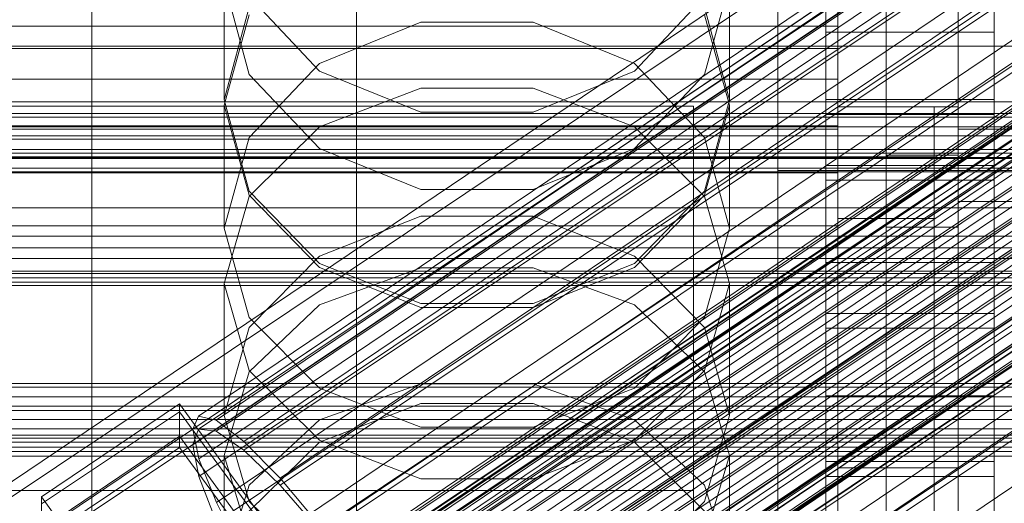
# Model space of a CAD drawing. Header units: millimetres. Extents: x -4738 to 65662, y -68080 to 6847.
# Tile 240 of 256: x 132 to 214, y -34521 to -34481. Entities that reach past the tile are written whole.
import ezdxf

# ---------------------------------------------------------------- set-up
doc = ezdxf.new("R2010")
doc.units = ezdxf.units.MM
for name, color, linetype, lineweight in [('COTAS_O', 1, 'Continuous', 0), ('COTAS_P', 1, 'Continuous', 0), ('frontal_briquetadora', 7, 'Continuous', 0), ('frontal_C01', 7, 'Continuous', 0), ('frontal_C02', 7, 'Continuous', 0), ('frontal_C03', 7, 'Continuous', 0), ('frontal_C04', 7, 'Continuous', 0), ('frontal_mezcladora', 7, 'Continuous', 0), ('frontal_secador', 7, 'Continuous', 0), ('frontal_tolva', 7, 'Continuous', 0)]:
    doc.layers.add(name, color=color, linetype=linetype, lineweight=lineweight)
doc.dimstyles.new('R19_100', dxfattribs={"dimtxt": 250, "dimasz": 150, "dimexe": 150, "dimexo": 80, "dimgap": 100, "dimtad": 1, "dimtih": 1, "dimtoh": 1, "dimdsep": 46, "dimcen": 0.09, "dimadec": 0, "dimazin": 0, "dimtfac": 1, "dimtdec": 4, "dimtofl": 0, "dimtmove": 0, "dimatfit": 3, "dimfxl": 1, "dimtolj": 1, "dimtzin": 0, "dimarcsym": 0})

# ---------------------------------------------------------------- blocks, each defined once
blk = doc.blocks.new('DIM_R30_49')
at = {"layer": 'COTAS_P'}
for p, q in [((-150, -32300), (550, -32300)), ((550, -32300), (505, -32450)), ((550, -34900), (550, -32300)), ((550, -32300), (595, -32450)), ((550, -34900), (505, -34750)), ((550, -34900), (595, -34750)), ((-150, -34900), (550, -34900))]:
    blk.add_line(p, q, dxfattribs=at)
blk.add_text('2600 P', height=250, rotation=90, dxfattribs=at).set_placement((450, -33600))
blk = doc.blocks.new('DIM_R30_52')
at = {"layer": 'COTAS_O'}
for p, q in [((-650, -34200), (-500, -34155)), ((650, -34200), (500, -34155)), ((-650, -34900), (-650, -34200)), ((-650, -34200), (650, -34200)), ((-650, -34200), (-500, -34245)), ((650, -34200), (500, -34245)), ((650, -34900), (650, -34200))]:
    blk.add_line(p, q, dxfattribs=at)
blk.add_text('1300 O', height=250, dxfattribs=at).set_placement((0, -34100))
blk = doc.blocks.new('DIM_R30_57')
at = {"layer": 'COTAS_P'}
for p, q in [((-305, -34680), (395, -34680)), ((395, -34680), (350, -34830)), ((395, -36000), (395, -34680)), ((395, -34680), (440, -34830)), ((395, -36000), (350, -35850)), ((395, -36000), (440, -35850)), ((-305, -36000), (395, -36000))]:
    blk.add_line(p, q, dxfattribs=at)
blk.add_text('1320 P', height=250, rotation=90, dxfattribs=at).set_placement((295, -35340))

msp = doc.modelspace()

# ---------------------------------------------------------------- linework, layer by layer
at = {"layer": 'frontal_briquetadora'}
for p, q in [((210, -34680), (210, -33820)), ((210, -34060), (210, -34490)), ((210, -34496), (210, -34060)), ((210, -34680), (210, -34260)), ((210, -34496), (210, -34260)), ((210, -34680), (210, -34305)), ((210, -34305), (210, -34496)), ((200, -34439.62), (200, -34483.291)), ((200, -34448.619), (200, -34492.29)), ((204, -34492.29), (204, -34448.619)), ((200, -34483.291), (200, -34451.11)), ((200, -34674), (200, -34454.149)), ((200, -34454.149), (200, -34492.29)), ((204, -34454.149), (204, -34674)), ((204, -34492.29), (204, -34454.149)), ((200, -34457.538), (200, -34489.719)), ((200, -34489.719), (200, -34461.368)), ((200, -34463.94), (200, -34492.29)), ((200, -34481.433), (200, -34464.401)), ((200, -34464.816), (200, -34481.959)), ((200, -34465.36), (200, -34482.486)), ((200, -34483.013), (200, -34465.903)), ((200, -34468.481), (200, -34485.849)), ((210, -34471), (210, -34680)), ((210, -34471), (210, -34496)), ((200, -34489.991), (200, -34472.77)), ((200, -34493.614), (200, -34476.582)), ((149, -34477.803), (149, -34487.557)), ((149, -34477.803), (151.08, -34485.461)), ((188.92, -34485.461), (191, -34477.803)), ((191, -34477.803), (191, -34487.557)), ((200, -34698), (200, -34478.149)), ((200, -34483.291), (200, -34478.149)), ((156.906, -34485.172), (151.08, -34478.964)), ((188.92, -34478.964), (183.094, -34485.172)), ((149, -34487.557), (151.08, -34479.841)), ((188.92, -34479.841), (191, -34487.557)), ((149, -34487.986), (151.08, -34480.494)), ((188.92, -34480.494), (191, -34487.986)), ((200, -34480.662), (200, -34498.03)), ((-160, -34481.433), (200, -34481.433)), ((165.326, -34481.091), (156.906, -34484.534)), ((174.674, -34481.091), (165.326, -34481.091)), ((183.094, -34484.534), (174.674, -34481.091)), ((200, -34498.801), (200, -34481.433)), ((200, -34481.959), (200, -34498.57)), ((200, -34482.486), (200, -34499.08)), ((-160, -34483.291), (200, -34483.291)), ((200, -34499.589), (200, -34483.013)), ((200, -34483.291), (200, -34703.142)), ((200, -34691.652), (200, -34483.291)), ((200, -34489.719), (200, -34483.291)), ((156.906, -34484.534), (151.08, -34490.676)), ((188.92, -34490.676), (183.094, -34484.534)), ((151.08, -34485.461), (156.907, -34491.602)), ((165.326, -34488.588), (156.906, -34485.172)), ((183.094, -34485.172), (174.674, -34488.588)), ((183.093, -34491.602), (188.92, -34485.461)), ((-160, -34485.849), (200, -34485.849)), ((200, -34485.849), (200, -34502.881)), ((156.907, -34489.803), (165.327, -34486.586)), ((165.327, -34486.586), (174.673, -34486.586)), ((174.673, -34486.586), (183.093, -34489.803)), ((151.08, -34495.158), (149, -34487.557)), ((149, -34487.986), (149, -34498.23)), ((151.08, -34495.478), (149, -34487.986)), ((191, -34487.557), (188.92, -34495.158)), ((191, -34487.986), (188.92, -34495.478)), ((191, -34487.986), (191, -34498.23)), ((200, -34488.149), (208, -34488.149)), ((200, -34518.149), (200, -34488.149)), ((208, -34488.149), (210, -34488.149)), ((208, -34518.149), (208, -34488.149)), ((210, -34518.149), (210, -34488.149)), ((174.674, -34488.588), (165.326, -34488.588)), ((-160, -34489.719), (200, -34489.719)), ((151.08, -34495.6), (156.907, -34489.803)), ((183.093, -34489.803), (188.92, -34495.6)), ((200, -34489.719), (200, -34698.08)), ((200, -34692.717), (200, -34489.719)), ((200, -34492.29), (200, -34489.719)), ((-160, -34489.991), (200, -34489.991)), ((151.08, -34490.676), (149, -34498.23)), ((191, -34498.23), (188.92, -34490.676)), ((200, -34489.991), (200, -34507.212)), ((430, -34490), (210, -34490)), ((-160, -34492.29), (200, -34492.29)), ((156.907, -34491.602), (165.327, -34495.01)), ((174.673, -34495.01), (183.093, -34491.602)), ((200, -34492.29), (200, -34695.288)), ((200, -34492.29), (204, -34492.29)), ((200, -34492.29), (200, -34689.16)), ((200, -34497.432), (200, -34492.29)), ((200, -34492.29), (208, -34492.29)), ((204, -34492.149), (210, -34492.149)), ((204, -34498.149), (204, -34492.149)), ((204, -34695.288), (204, -34492.29)), ((208, -34689.16), (208, -34492.29)), ((208, -34492.29), (208, -34497.432)), ((210, -34498.149), (210, -34492.149)), ((-160, -34493.614), (200, -34493.614)), ((200, -34510.982), (200, -34493.614)), ((156.906, -34501.17), (151.08, -34495.158)), ((156.907, -34501.486), (151.08, -34495.478)), ((165.327, -34495.01), (174.673, -34495.01)), ((188.92, -34495.478), (183.093, -34501.486)), ((188.92, -34495.158), (183.094, -34501.17)), ((149, -34502.829), (151.08, -34495.6)), ((188.92, -34495.6), (191, -34502.829)), ((210, -34496), (430, -34496)), ((210, -34496), (210, -34680)), ((165.326, -34497.219), (156.906, -34500.552)), ((174.674, -34497.219), (165.326, -34497.219)), ((183.094, -34500.552), (174.674, -34497.219)), ((-160, -34498.03), (200, -34498.03)), ((200, -34694.302), (200, -34497.432)), ((208, -34497.432), (200, -34497.432)), ((200, -34498.03), (200, -34515.062)), ((208, -34497.432), (208, -34694.302)), ((149, -34498.23), (151.08, -34505.662)), ((188.92, -34505.662), (191, -34498.23)), ((200, -34498.57), (200, -34514.607)), ((200, -34513.861), (200, -34498.801)), ((204, -34498.149), (210, -34498.149)), ((200, -34499.08), (200, -34515.099)), ((200, -34515.589), (200, -34499.589)), ((156.906, -34500.552), (151.08, -34506.493)), ((165.326, -34504.474), (156.906, -34501.17)), ((183.094, -34501.17), (174.674, -34504.474)), ((188.92, -34506.493), (183.094, -34500.552)), ((165.327, -34504.82), (156.907, -34501.486)), ((165.327, -34501.512), (156.907, -34504.604)), ((174.673, -34501.512), (165.327, -34501.512)), ((183.093, -34501.486), (174.673, -34504.82)), ((183.093, -34504.604), (174.673, -34501.512)), ((149, -34502.829), (149, -34513.787)), ((149, -34502.829), (151.08, -34510.058)), ((188.92, -34510.058), (191, -34502.829)), ((191, -34502.829), (191, -34513.787)), ((200, -34502.881), (200, -34516.984)), ((174.674, -34504.474), (165.326, -34504.474)), ((156.907, -34504.604), (151.08, -34510.176)), ((174.673, -34504.82), (165.327, -34504.82)), ((188.92, -34510.176), (183.093, -34504.604)), ((151.08, -34505.662), (156.906, -34511.534)), ((183.094, -34511.534), (188.92, -34505.662)), ((151.08, -34506.493), (149, -34513.787)), ((191, -34513.787), (188.92, -34506.493)), ((200, -34507.212), (200, -34521.811)), ((151.08, -34510.176), (149, -34517.123)), ((151.08, -34510.058), (156.907, -34515.855)), ((183.093, -34515.855), (188.92, -34510.058)), ((191, -34517.123), (188.92, -34510.176)), ((200, -34526.043), (200, -34510.982)), ((156.906, -34511.534), (165.326, -34514.76)), ((156.907, -34514.166), (165.327, -34511.161)), ((165.327, -34511.161), (174.673, -34511.161)), ((174.673, -34511.161), (183.093, -34514.166)), ((174.674, -34514.76), (183.094, -34511.534)), ((156.906, -34516.027), (165.326, -34512.811)), ((165.326, -34512.811), (174.674, -34512.811)), ((174.674, -34512.811), (183.094, -34516.027)), ((151.08, -34520.952), (149, -34513.787)), ((151.08, -34519.58), (156.907, -34514.166)), ((183.093, -34514.166), (188.92, -34519.58)), ((191, -34513.787), (188.92, -34520.952)), ((200, -34524.321), (200, -34513.861)), ((165.326, -34514.76), (174.674, -34514.76)), ((200, -34514.607), (200, -34530.029)), ((200, -34515.062), (200, -34529.165)), ((200, -34515.099), (200, -34530.501)), ((151.08, -34521.752), (156.906, -34516.027)), ((156.907, -34515.855), (165.327, -34519.072)), ((174.673, -34519.072), (183.093, -34515.855)), ((183.094, -34516.027), (188.92, -34521.752)), ((200, -34530.972), (200, -34515.589)), ((149, -34517.123), (149, -34528.769)), ((149, -34517.123), (151.08, -34524.071)), ((188.92, -34524.071), (191, -34517.123)), ((191, -34517.123), (191, -34528.769)), ((200, -34516.984), (200, -34526.011)), ((200, -34518.149), (208, -34518.149)), ((208, -34518.149), (210, -34518.149)), ((165.327, -34519.072), (174.673, -34519.072)), ((149, -34526.331), (151.08, -34519.58)), ((188.92, -34519.58), (191, -34526.331)), ((156.906, -34526.603), (151.08, -34520.952)), ((188.92, -34520.952), (183.094, -34526.603))]:
    msp.add_line(p, q, dxfattribs=at)
at = {"layer": 'frontal_C01'}
for p, q in [((146.872, -34513.845), (331.181, -34389.51)), ((148.32, -34514.194), (332.629, -34389.859)), ((146.383, -34514.934), (330.692, -34390.6)), ((150.629, -34515.959), (334.938, -34391.624)), ((141.218, -34537.429), (355.017, -34393.2)), ((146.887, -34517.389), (331.197, -34393.055)), ((141.045, -34537.815), (354.844, -34393.587)), ((141.731, -34537.552), (355.53, -34393.324)), ((142.549, -34538.178), (356.348, -34393.95)), ((141.224, -34538.685), (355.022, -34394.456)), ((153.641, -34519.019), (337.95, -34394.685)), ((141.742, -34539.979), (355.541, -34395.751)), ((143.617, -34539.262), (357.415, -34395.034)), ((144.861, -34540.732), (358.659, -34396.503)), ((142.565, -34541.61), (356.363, -34397.381)), ((148.35, -34521.042), (332.659, -34396.708)), ((359.995, -34398.258), (146.196, -34542.486)), ((157.152, -34523.166), (341.461, -34398.832)), ((143.635, -34543.465), (357.434, -34399.237)), ((147.533, -34544.406), (361.332, -34400.177)), ((144.881, -34545.419), (358.68, -34401.191)), ((150.672, -34525.644), (334.981, -34401.309)), ((148.779, -34546.36), (362.578, -34402.132)), ((146.218, -34547.339), (360.017, -34403.111)), ((345.231, -34403.783), (160.922, -34528.118)), ((149.85, -34548.216), (363.648, -34403.987)), ((147.554, -34549.093), (361.352, -34404.865)), ((148.798, -34550.563), (362.596, -34406.335)), ((150.672, -34549.846), (364.471, -34405.618)), ((151.191, -34551.14), (364.989, -34406.912)), ((153.694, -34530.881), (338.003, -34406.546)), ((149.865, -34551.647), (363.664, -34407.419)), ((151.369, -34552.01), (365.168, -34407.782)), ((150.683, -34552.273), (364.482, -34408.044)), ((151.196, -34552.396), (364.995, -34408.168)), ((164.693, -34533.535), (349.002, -34409.201)), ((157.211, -34536.396), (341.52, -34412.061)), ((168.21, -34539.051), (352.519, -34414.716)), ((160.982, -34541.814), (345.291, -34417.479)), ((171.232, -34544.288), (355.541, -34419.953)), ((164.752, -34546.765), (349.061, -34422.43)), ((168.263, -34550.912), (352.572, -34426.577)), ((228.298, -34453.88), (130, -34520.192)), ((130, -34525.972), (228.298, -34459.66)), ((133.809, -34520.559), (145.277, -34512.823)), ((145.277, -34512.823), (145.289, -34515.519)), ((145.277, -34512.823), (172.809, -34550.677)), ((146.383, -34514.934), (146.872, -34513.845)), ((146.872, -34513.845), (148.32, -34514.194)), ((148.32, -34514.194), (150.629, -34515.959)), ((146.887, -34517.389), (146.383, -34514.934)), ((145.289, -34515.519), (133.821, -34523.256)), ((172.821, -34553.374), (145.289, -34515.519)), ((150.629, -34515.959), (153.641, -34519.019)), ((148.35, -34521.042), (146.887, -34517.389)), ((153.641, -34519.019), (157.152, -34523.166)), ((133.821, -34523.256), (133.809, -34520.559)), ((161.341, -34558.414), (133.809, -34520.559)), ((150.672, -34525.644), (148.35, -34521.042))]:
    msp.add_line(p, q, dxfattribs=at)
at = {"layer": 'frontal_C02'}
for p, q in [((146.872, -34514.939), (331.181, -34391.684)), ((148.32, -34515.097), (332.629, -34391.842)), ((146.383, -34516.222), (330.692, -34392.967)), ((150.629, -34516.684), (334.938, -34393.43)), ((141.218, -34538.448), (355.017, -34395.472)), ((141.731, -34538.504), (355.53, -34395.528)), ((146.887, -34518.858), (331.197, -34395.603)), ((141.045, -34538.902), (354.844, -34395.927)), ((142.549, -34539.066), (356.348, -34396.091)), ((153.641, -34519.593), (337.95, -34396.339)), ((141.224, -34539.836), (355.022, -34396.861)), ((143.617, -34540.097), (357.415, -34397.122)), ((141.742, -34541.186), (355.541, -34398.211)), ((144.861, -34541.526), (358.659, -34398.55)), ((148.35, -34522.667), (332.659, -34399.413)), ((142.565, -34542.86), (356.363, -34399.884)), ((359.995, -34400.28), (146.196, -34543.255)), ((157.152, -34523.626), (341.461, -34400.371)), ((143.635, -34544.743), (357.434, -34401.768)), ((147.533, -34545.168), (361.332, -34402.192)), ((144.881, -34546.708), (358.68, -34403.733)), ((148.779, -34547.132), (362.578, -34404.157)), ((150.672, -34527.39), (334.981, -34404.136)), ((345.231, -34405.252), (160.922, -34528.507)), ((146.218, -34548.62), (360.017, -34405.645)), ((149.85, -34549.016), (363.648, -34406.04)), ((147.554, -34550.35), (361.352, -34407.374)), ((150.672, -34550.689), (364.471, -34407.714)), ((148.798, -34551.779), (362.596, -34408.803)), ((151.191, -34552.039), (364.989, -34409.064)), ((153.694, -34532.706), (338.003, -34409.451)), ((149.865, -34552.809), (363.664, -34409.834)), ((150.683, -34553.372), (364.482, -34410.397)), ((151.196, -34553.428), (364.995, -34410.452)), ((151.369, -34552.973), (365.168, -34409.998)), ((164.693, -34533.904), (349.002, -34410.649)), ((157.211, -34538.251), (341.52, -34414.996)), ((168.21, -34539.449), (352.519, -34416.194)), ((160.982, -34543.648), (345.291, -34420.393)), ((171.232, -34544.764), (355.541, -34421.51)), ((164.752, -34548.529), (349.061, -34425.274)), ((228.298, -34455.696), (130, -34521.432)), ((130, -34527.162), (228.298, -34461.426)), ((133.809, -34521.151), (145.277, -34513.482)), ((145.277, -34513.482), (145.289, -34516.463)), ((145.277, -34513.482), (172.809, -34551.005)), ((146.383, -34516.222), (146.872, -34514.939)), ((146.872, -34514.939), (148.32, -34515.097)), ((148.32, -34515.097), (150.629, -34516.684)), ((145.289, -34516.463), (133.821, -34524.132)), ((172.821, -34553.985), (145.289, -34516.463)), ((146.887, -34518.858), (146.383, -34516.222)), ((150.629, -34516.684), (153.641, -34519.593)), ((148.35, -34522.667), (146.887, -34518.858)), ((153.641, -34519.593), (157.152, -34523.626))]:
    msp.add_line(p, q, dxfattribs=at)
at = {"layer": 'frontal_C03'}
for p, q in [((1250, -34488.678), (-1250, -34488.678)), ((1250, -34488.994), (-1250, -34488.994)), ((1250, -34489.788), (-1250, -34489.788)), ((-1250, -34490.552), (1250, -34490.552)), ((1250, -34491.675), (-1250, -34491.675)), ((1250, -34492.439), (-1250, -34492.439)), ((1250, -34493.233), (-1250, -34493.233)), ((1250, -34493.55), (-1250, -34493.55)), ((1250, -34511.135), (-1250, -34511.135)), ((1250, -34511.452), (-1250, -34511.452)), ((1250, -34512.246), (-1250, -34512.246)), ((-1250, -34513.01), (1250, -34513.01)), ((1250, -34514.133), (-1250, -34514.133)), ((1250, -34514.897), (-1250, -34514.897)), ((1250, -34515.691), (-1250, -34515.691)), ((1250, -34516.007), (-1250, -34516.007)), ((1250, -34516.796), (-1250, -34516.796)), ((1250, -34517.172), (-1250, -34517.172))]:
    msp.add_line(p, q, dxfattribs=at)
at = {"layer": 'frontal_C04'}
for p, q in [((199, -34487.535), (199, -34451.826)), ((213, -34451.826), (213, -34487.535)), ((199, -34457.299), (199, -34493.007)), ((213, -34493.007), (213, -34457.299)), ((199, -34499.847), (199, -34464.139)), ((213, -34464.139), (213, -34499.847)), ((199, -34469.611), (199, -34505.32)), ((213, -34505.32), (213, -34469.611)), ((199, -34512.16), (199, -34476.452)), ((213, -34476.452), (213, -34512.16)), ((199, -34480.694), (199, -34487.535)), ((213, -34480.694), (213, -34487.535)), ((213, -34481.924), (199, -34481.924)), ((199, -34481.924), (199, -34517.632)), ((199, -34488.764), (199, -34481.924)), ((213, -34517.632), (213, -34481.924)), ((213, -34481.924), (213, -34488.764)), ((314, -34483.086), (-284, -34483.086)), ((-284, -34487.721), (314, -34487.721)), ((-225, -34487.721), (225, -34487.721)), ((188, -34488.077), (-188, -34488.077)), ((188, -34520.026), (188, -34488.077)), ((188, -34488.077), (188, -34490.813)), ((213, -34487.535), (199, -34487.535)), ((199, -34488.764), (213, -34488.764)), ((199, -34524.473), (199, -34488.764)), ((213, -34488.764), (213, -34524.473)), ((-188, -34490.813), (188, -34490.813)), ((188, -34490.813), (188, -34522.763)), ((314, -34492.356), (-284, -34492.356)), ((199, -34493.007), (213, -34493.007)), ((199, -34493.007), (199, -34499.847)), ((213, -34493.007), (213, -34499.847)), ((213, -34494.237), (199, -34494.237)), ((199, -34494.237), (199, -34529.945)), ((199, -34501.077), (199, -34494.237)), ((213, -34529.945), (213, -34494.237)), ((213, -34494.237), (213, -34501.077)), ((314, -34496.538), (-284, -34496.538)), ((314, -34499.856), (-284, -34499.856)), ((213, -34499.847), (199, -34499.847)), ((225, -34500.745), (-225, -34500.745)), ((199, -34501.077), (213, -34501.077)), ((199, -34536.785), (199, -34501.077)), ((213, -34501.077), (213, -34536.785)), ((314, -34501.987), (-284, -34501.987)), ((-225, -34501.787), (225, -34501.787)), ((314, -34502.721), (-284, -34502.721)), ((225, -34502.353), (-225, -34502.353)), ((199, -34505.32), (213, -34505.32)), ((199, -34505.32), (199, -34512.16)), ((213, -34505.32), (213, -34512.16)), ((213, -34506.549), (199, -34506.549)), ((199, -34506.549), (199, -34542.258)), ((199, -34513.39), (199, -34506.549)), ((213, -34542.258), (213, -34506.549)), ((213, -34506.549), (213, -34513.39)), ((213, -34512.16), (199, -34512.16)), ((225, -34513.373), (-225, -34513.373)), ((199, -34513.39), (213, -34513.39)), ((199, -34549.098), (199, -34513.39)), ((213, -34513.39), (213, -34549.098)), ((-225, -34515.425), (225, -34515.425)), ((225, -34516.422), (-225, -34516.422)), ((199, -34517.632), (213, -34517.632)), ((199, -34517.632), (199, -34524.473)), ((213, -34517.632), (213, -34524.473)), ((213, -34518.862), (199, -34518.862)), ((199, -34518.862), (199, -34554.57)), ((199, -34525.703), (199, -34518.862)), ((213, -34554.57), (213, -34518.862)), ((213, -34518.862), (213, -34525.703)), ((-188, -34520.026), (188, -34520.026)), ((188, -34520.026), (188, -34522.763))]:
    msp.add_line(p, q, dxfattribs=at)
at = {"layer": 'frontal_mezcladora'}
for p, q in [((160, -34535), (160, -34450)), ((195, -34493.427), (195, -34457.079)), ((138, -34525.346), (138, -34470.534)), ((195, -34539.229), (195, -34493.427)), ((195, -34493.427), (240, -34493.427)), ((-420, -34498.893), (240, -34498.893))]:
    msp.add_line(p, q, dxfattribs=at)
at = {"layer": 'frontal_secador'}
msp.add_line((-1250, -34516), (1250, -34516), dxfattribs=at)
at = {"layer": 'frontal_tolva'}
for p, q in [((-1821.5, -34492), (1821.5, -34492)), ((-1821.5, -34503), (1821.5, -34503))]:
    msp.add_line(p, q, dxfattribs=at)

# ---------------------------------------------------------------- dimensions: what is measured, and where the dimension line sits
at = {"layer": 'COTAS_O'}
dim = msp.add_aligned_dim(p1=(-650, -34900), p2=(650, -34900), distance=700, text='<> O', dimstyle='R19_100', dxfattribs=at)
dim.commit()
dim.dimension.update_dxf_attribs({"geometry": 'DIM_R30_52', "text_midpoint": (0, -34200)})
at = {"layer": 'COTAS_P'}
for p1, p2, picture, middle in [((-150, -34900), (-150, -32300), 'DIM_R30_49', (550, -33600)), ((-305, -36000), (-305, -34680), 'DIM_R30_57', (395, -35340))]:
    dim = msp.add_aligned_dim(p1=p1, p2=p2, distance=-700, text='<> P', dimstyle='R19_100', dxfattribs=at)
    dim.commit()
    dim.dimension.update_dxf_attribs({"geometry": picture, "text_midpoint": middle})

doc.saveas('drawing.dxf')
